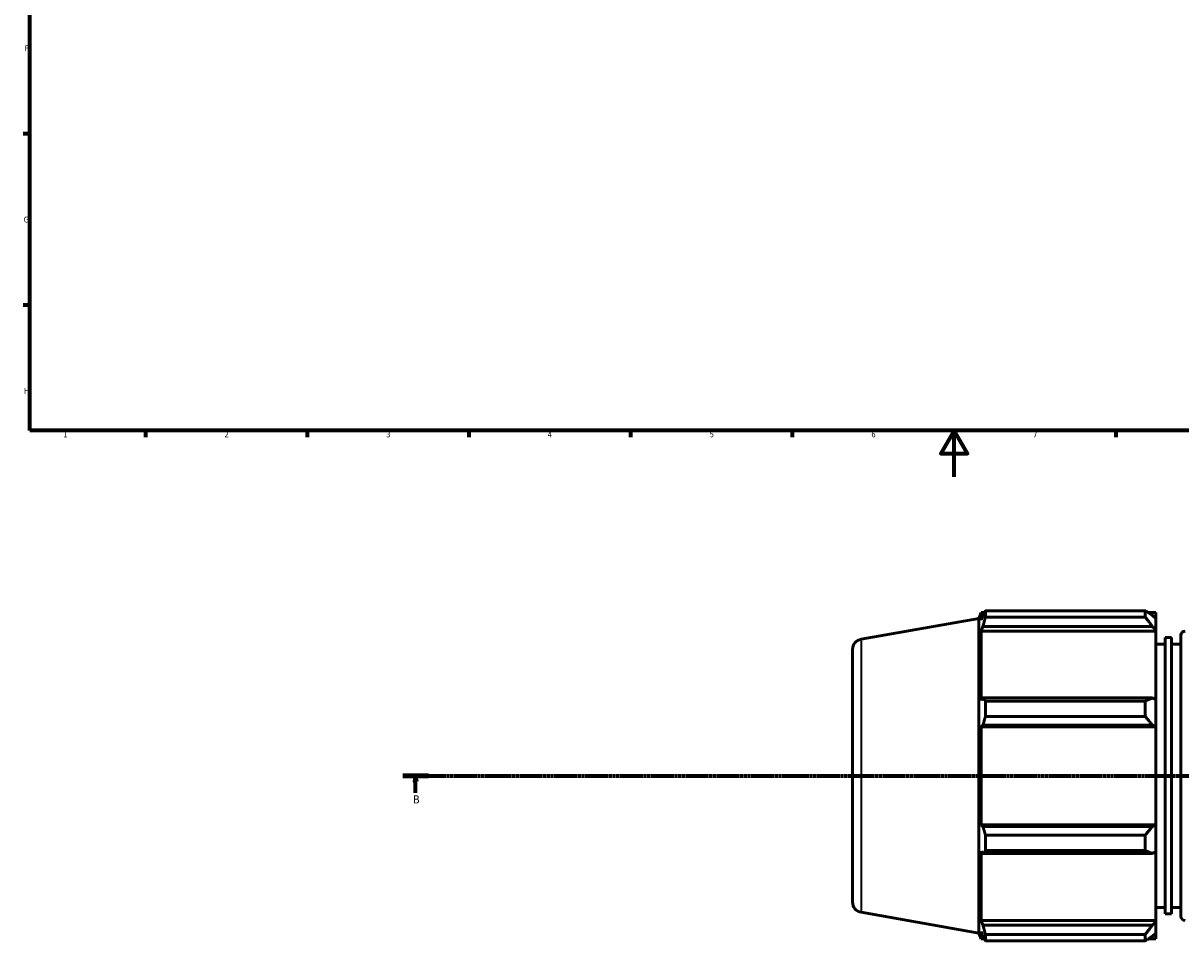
# Model space of a CAD drawing. Header units: millimetres. Extents: x 0 to 1518, y -203 to 1413.
# Tile 1 of 11: x 17 to 519, y -201 to 196. Entities that reach past the tile are written whole.
import ezdxf

# ---------------------------------------------------------------- set-up
doc = ezdxf.new("R2010")
doc.units = ezdxf.units.MM
doc.linetypes.add('CHAIN', pattern=[0.7087, 0.4724, -0.0591, 0.1181, -0.0591])
for name, color, linetype, lineweight in [('Border (ISO)', 7, 'Continuous', 70), ('Section Line (ISO)', 7, 'CHAIN', 70), ('Visible (ISO)', 7, 'Continuous', 50), ('Visible Narrow (ISO)', 7, 'Continuous', 35)]:
    doc.layers.add(name, color=color, linetype=linetype, lineweight=lineweight)
doc.styles.add('Label Text (ISO)', font='tahoma.ttf')
doc.styles.add('Note Text (ISO)', font='tahoma.ttf')

# ---------------------------------------------------------------- blocks, each defined once
blk = doc.blocks.new('Borders Default Border')
at = {"layer": 'Border (ISO)'}
for p, q in [((20, 148.5), (17.1, 148.5)), ((20, 74.25), (17.1, 74.25)), ((70.08, 20), (70.08, 17.1)), ((140.17, 20), (140.17, 17.1)), ((210.25, 20), (210.25, 17.1)), ((280.33, 20), (280.33, 17.1)), ((350.42, 20), (350.42, 17.1)), ((490.58, 20), (490.58, 17.1))]:
    blk.add_line(p, q, dxfattribs=at)
at = {"layer": 'Border (ISO)', "flags": 128}
for points in [[(20, 20), (20, 574), (821, 574), (821, 20), (20, 20)], [(420.5, 0), (420.5, 20), (414.73, 10), (426.27, 10), (420.5, 20)]]:
    blk.add_lwpolyline(points, dxfattribs=at)
at = {"layer": 'Border (ISO)', "color": 232, "true_color": 0xca0064, "char_height": 2.5, "attachment_point": 7, "style": 'Note Text (ISO)'}
for s, insert in [('F', (17.7, 184.38)), ('G', (17.31, 110.08)), ('H', (17.44, 35.88)), ('1', (34.48, 17.1)), ('2', (104.37, 17.1)), ('3', (174.43, 17.05)), ('4', (244.42, 17.1)), ('5', (314.64, 17.05)), ('6', (384.66, 17.05)), ('7', (454.77, 17.1))]:
    blk.add_mtext(s, dxfattribs=dict(at, insert=insert))
blk = doc.blocks.new('2dTransSection0')
at = {"layer": 'Section Line (ISO)', "linetype": 'CHAIN'}
blk.add_line((181.61, -129.56), (1077.77, -129.56), dxfattribs=at)
at = {"layer": 'Section Line (ISO)', "linetype": 'Continuous', "lineweight": 140}
blk.add_line((181.61, -129.56), (192.71, -129.56), dxfattribs=at)
at = {"layer": 'Section Line (ISO)', "linetype": 'Continuous'}
for p, q in [((187.16, -129.56), (186.66, -132.06)), ((187.16, -132.06), (187.16, -129.56)), ((187.66, -132.06), (187.16, -129.56)), ((186.66, -132.06), (187.66, -132.06)), ((187.16, -137.03), (187.16, -132.06))]:
    blk.add_line(p, q, dxfattribs=at)
at = {"layer": 'Section Line (ISO)', "linetype": 'Continuous', "flags": 128}
blk.add_lwpolyline([(187.66, -132.06), (187.16, -129.56), (186.66, -132.06), (187.66, -132.06)], dxfattribs=at)
at = {"layer": 'Section Line (ISO)'}
blk.add_solid([(187.66, -132.06), (187.16, -129.56), (186.66, -132.06), (187.66, -132.06)], dxfattribs=at)
at = {"layer": 'Section Line (ISO)', "insert": (186.09, -141.56), "char_height": 3.5, "attachment_point": 7, "style": 'Label Text (ISO)'}
blk.add_mtext('B', dxfattribs=at)

msp = doc.modelspace()

# ---------------------------------------------------------------- linework, layer by layer
at = {"layer": 'Visible (ISO)'}
for p, q in [((431.281, -61.409), (432.201, -58.883)), ((432.201, -58.883), (432.201, -62.155)), ((433.655, -58.883), (432.201, -58.883)), ((433.03, -59.98), (432.201, -62.155)), ((434.137, -58.053), (503.371, -58.053)), ((434.137, -58.053), (434.137, -60.801)), ((503.371, -60.801), (503.371, -58.053)), ((507.931, -58.883), (504.696, -58.883)), ((507.931, -61.43), (506.411, -59.98)), ((507.931, -61.43), (507.931, -58.883)), ((380.25, -70.408), (431.281, -61.409)), ((431.281, -61.409), (431.281, -197.717)), ((432.201, -66.869), (433.03, -64.847)), ((433.03, -64.847), (506.411, -64.847)), ((503.371, -60.801), (434.137, -60.801)), ((506.411, -64.847), (507.931, -66.195)), ((507.931, -61.43), (507.931, -66.195)), ((432.201, -66.869), (432.201, -96.927)), ((507.931, -66.869), (432.201, -66.869)), ((507.931, -66.195), (507.931, -66.869)), ((507.931, -96.576), (507.931, -66.869)), ((512.006, -69.713), (512.006, -189.413)), ((514.723, -69.713), (512.006, -69.713)), ((514.723, -69.713), (514.723, -189.413)), ((518.798, -190.463), (518.798, -68.663)), ((376.531, -184.287), (376.531, -74.839)), ((512.006, -72.563), (507.931, -72.563)), ((518.798, -72.563), (514.723, -72.563)), ((433.03, -95.874), (432.201, -96.927)), ((506.411, -95.874), (433.03, -95.874)), ((434.137, -97.195), (503.371, -97.195)), ((434.137, -97.195), (434.137, -103.829)), ((503.371, -103.829), (503.371, -97.195)), ((507.931, -96.576), (506.411, -95.874)), ((507.931, -96.576), (507.931, -108.081)), ((503.371, -103.829), (434.137, -103.829)), ((432.201, -108.309), (433.03, -107.624)), ((432.201, -108.309), (432.201, -150.817)), ((507.931, -108.309), (432.201, -108.309)), ((433.03, -107.624), (506.411, -107.624)), ((506.411, -107.624), (507.931, -108.081)), ((507.931, -108.081), (507.931, -108.309)), ((507.931, -150.817), (507.931, -108.309)), ((433.03, -151.503), (432.201, -150.817)), ((507.931, -150.817), (432.201, -150.817)), ((506.411, -151.503), (433.03, -151.503)), ((434.137, -155.297), (503.371, -155.297)), ((434.137, -155.297), (434.137, -161.932)), ((503.371, -161.932), (503.371, -155.297)), ((507.931, -151.046), (506.411, -151.503)), ((507.931, -150.817), (507.931, -151.046)), ((507.931, -151.046), (507.931, -162.551)), ((432.201, -162.2), (432.201, -192.257)), ((432.201, -162.2), (433.03, -163.253)), ((433.03, -163.253), (506.411, -163.253)), ((503.371, -161.932), (434.137, -161.932)), ((506.411, -163.253), (507.931, -162.551)), ((507.931, -192.257), (507.931, -162.551)), ((380.25, -188.719), (431.281, -197.717)), ((512.006, -186.563), (507.931, -186.563)), ((514.723, -189.413), (512.006, -189.413)), ((518.798, -186.563), (514.723, -186.563)), ((433.03, -194.28), (432.201, -192.257)), ((507.931, -192.257), (432.201, -192.257)), ((506.411, -194.28), (433.03, -194.28)), ((507.931, -192.931), (506.411, -194.28)), ((507.931, -192.257), (507.931, -192.931)), ((507.931, -192.931), (507.931, -197.697)), ((431.281, -197.717), (432.201, -200.243)), ((432.201, -196.972), (432.201, -200.243)), ((432.201, -196.972), (433.03, -199.147)), ((433.655, -200.243), (432.201, -200.243)), ((434.137, -198.326), (503.371, -198.326)), ((434.137, -198.326), (434.137, -201.074)), ((503.371, -201.074), (503.371, -198.326)), ((507.931, -200.243), (504.696, -200.243)), ((506.411, -199.147), (507.931, -197.697)), ((507.931, -200.243), (507.931, -197.697)), ((503.371, -201.074), (434.137, -201.074))]:
    msp.add_line(p, q, dxfattribs=at)
for centre, radius, start, end in [((520.598, -68.663), 1.8, 90, 180), ((381.031, -74.839), 4.5, 100, 180), ((381.031, -184.287), 4.5, 180, 260), ((520.598, -190.463), 1.8, 180, 270)]:
    msp.add_arc(centre, radius, start, end, dxfattribs=at)
for points, weights in [([(433.03, -59.98), (433.562, -59.036), (434.137, -58.053)], [1.00144762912, 1.00113226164, 1]), ([(506.411, -59.98), (504.952, -59.036), (503.371, -58.053)], [1.00620702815, 1.01187726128, 1.01674877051]), ([(434.137, -60.801), (433.562, -62.865), (433.03, -64.847)], [1, 1.00113226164, 1.00144762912]), ([(503.371, -60.801), (504.952, -62.865), (506.411, -64.847)], [1.01674877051, 1.01187726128, 1.00620702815]), ([(433.03, -95.874), (433.562, -96.521), (434.137, -97.195)], [1.00144762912, 1.00113226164, 1]), ([(506.411, -95.874), (504.952, -96.521), (503.371, -97.195)], [1.00620702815, 1.01187726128, 1.01674877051]), ([(434.137, -103.829), (433.562, -105.765), (433.03, -107.624)], [1, 1.00113226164, 1.00144762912]), ([(503.371, -103.829), (504.952, -105.765), (506.411, -107.624)], [1.01674877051, 1.01187726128, 1.00620702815]), ([(433.03, -151.503), (433.562, -153.361), (434.137, -155.297)], [1.00144762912, 1.00113226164, 1]), ([(506.411, -151.503), (504.952, -153.361), (503.371, -155.297)], [1.00620702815, 1.01187726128, 1.01674877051]), ([(434.137, -161.932), (433.562, -162.606), (433.03, -163.253)], [1, 1.00113226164, 1.00144762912]), ([(503.371, -161.932), (504.952, -162.606), (506.411, -163.253)], [1.01674877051, 1.01187726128, 1.00620702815]), ([(433.03, -194.28), (433.562, -196.261), (434.137, -198.326)], [1.00144762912, 1.00113226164, 1]), ([(506.411, -194.28), (504.952, -196.261), (503.371, -198.326)], [1.00620702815, 1.01187726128, 1.01674877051]), ([(434.137, -201.074), (433.562, -200.091), (433.03, -199.147)], [1, 1.00113226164, 1.00144762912]), ([(503.371, -201.074), (504.952, -200.091), (506.411, -199.147)], [1.01674877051, 1.01187726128, 1.00620702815])]:
    msp.add_rational_spline(points, weights, degree=2, dxfattribs=at)
at = {"layer": 'Visible Narrow (ISO)'}
msp.add_line((380.25, -71.136), (380.25, -187.991), dxfattribs=at)

# ---------------------------------------------------------------- block references
msp.add_blockref('Borders Default Border', (0, 0))
at = {"layer": 'Section Line (ISO)'}
msp.add_blockref('2dTransSection0', (0, 0), dxfattribs=at)

doc.saveas('drawing.dxf')
